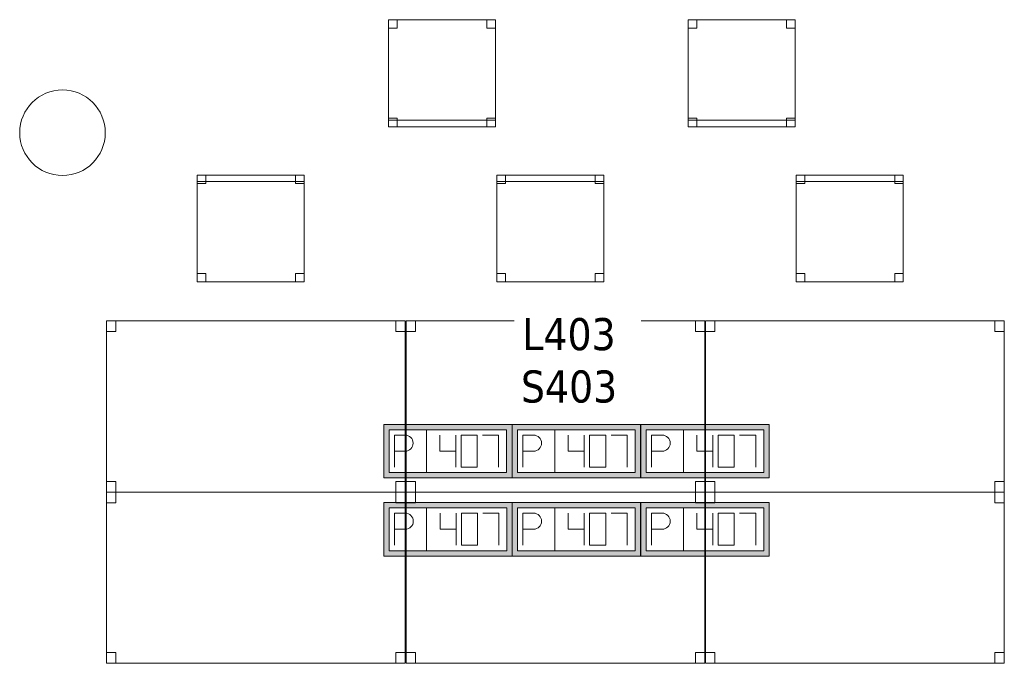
# Model space of a CAD drawing. Header units: metres. Extents: x 397.7 to 427.5, y 12.7 to 28.4.
# Tile 8 of 121: x 405.6 to 410.2, y 15.3 to 18.3. Entities that reach past the tile are written whole.
import ezdxf

# ---------------------------------------------------------------- set-up
doc = ezdxf.new("R2010")
doc.units = ezdxf.units.M
for name, color, linetype, lineweight in [('02_MOBILIARIO', 7, 'Continuous', 18), ('A-COLS-____-MCUT', 7, 'Continuous', 18), ('A-COLS-____-OTLN', 7, 'Continuous', 18), ('A-DETL-____-MBND', 7, 'Continuous', 18), ('E-ELEC-FIXT-IDEN', 7, 'Continuous', 30)]:
    doc.layers.add(name, color=color, linetype=linetype, lineweight=lineweight)
doc.styles.add('Tahoma_3', font='tahoma.ttf', dxfattribs={"height": 0.15})

# ---------------------------------------------------------------- blocks, each defined once
blk = doc.blocks.new('Family - Taula 140X80_P4-153977-07_ELEC_P4')
at = {"layer": 'A-DETL-____-MBND', "color": 253, "true_color": 0xaaaaaa}
for p, q in [((0, 0.7501), (0, 0.8001)), ((0, 0.8001), (0.0437, 0.8001)), ((0.0437, 0.8001), (0, 0.8001)), ((0, 0.8001), (0, 0.7501)), ((0, 0), (0, 0.8001)), ((0, 0.8001), (1.3973, 0.8001)), ((1.3973, 0.8001), (0, 0.8001)), ((0, 0.8001), (0, 0)), ((0.0437, 0.8001), (0.0437, 0.7501)), ((0.0437, 0.7501), (0.0437, 0.8001)), ((1.3536, 0.7501), (1.3536, 0.8001)), ((1.3536, 0.8001), (1.3973, 0.8001)), ((1.3973, 0.8001), (1.3536, 0.8001)), ((1.3536, 0.8001), (1.3536, 0.7501)), ((1.3973, 0.8001), (1.3973, 0.7501)), ((1.3973, 0.7501), (1.3973, 0.8001)), ((1.3973, 0.8001), (1.3973, 0)), ((1.3973, 0), (1.3973, 0.8001)), ((0.0437, 0.7501), (0, 0.7501)), ((0, 0.7501), (0.0437, 0.7501)), ((1.3973, 0.7501), (1.3536, 0.7501)), ((1.3536, 0.7501), (1.3973, 0.7501)), ((0, 0), (0, 0.05)), ((0, 0.05), (0.0437, 0.05)), ((0.0437, 0.05), (0, 0.05)), ((0, 0.05), (0, 0)), ((0.0437, 0.05), (0.0437, 0)), ((0.0437, 0), (0.0437, 0.05)), ((1.3536, 0), (1.3536, 0.05)), ((1.3536, 0.05), (1.3973, 0.05)), ((1.3973, 0.05), (1.3536, 0.05)), ((1.3536, 0.05), (1.3536, 0)), ((1.3973, 0.05), (1.3973, 0)), ((1.3973, 0), (1.3973, 0.05)), ((0.0437, 0), (0, 0)), ((0, 0), (0.0437, 0)), ((1.3973, 0), (0, 0)), ((0, 0), (1.3973, 0)), ((1.3973, 0), (1.3536, 0)), ((1.3536, 0), (1.3973, 0))]:
    blk.add_line(p, q, dxfattribs=at)
blk = doc.blocks.new('Family - Taula 140X80_P4-154013-07_ELEC_P4')
at = {"layer": 'A-DETL-____-MBND', "color": 253, "true_color": 0xaaaaaa}
for p, q in [((0, 0.8001), (1.3973, 0.8001)), ((0, 0), (0, 0.8001)), ((1.3973, 0.8001), (0, 0.8001)), ((0, 0.8001), (0, 0)), ((0, 0.8001), (0.0437, 0.8001)), ((0, 0.7501), (0, 0.8001)), ((0.0437, 0.8001), (0, 0.8001)), ((0, 0.8001), (0, 0.7501)), ((0.0437, 0.8001), (0.0437, 0.7501)), ((0.0437, 0.7501), (0.0437, 0.8001)), ((1.3536, 0.8001), (1.3973, 0.8001)), ((1.3536, 0.7501), (1.3536, 0.8001)), ((1.3973, 0.8001), (1.3536, 0.8001)), ((1.3536, 0.8001), (1.3536, 0.7501)), ((1.3973, 0.8001), (1.3973, 0)), ((1.3973, 0), (1.3973, 0.8001)), ((1.3973, 0.8001), (1.3973, 0.7501)), ((1.3973, 0.7501), (1.3973, 0.8001)), ((0.0437, 0.7501), (0, 0.7501)), ((0, 0.7501), (0.0437, 0.7501)), ((1.3973, 0.7501), (1.3536, 0.7501)), ((1.3536, 0.7501), (1.3973, 0.7501)), ((0, 0.05), (0.0437, 0.05)), ((0, 0), (0, 0.05)), ((0.0437, 0.05), (0, 0.05)), ((0, 0.05), (0, 0)), ((0.0437, 0.05), (0.0437, 0)), ((0.0437, 0), (0.0437, 0.05)), ((1.3536, 0.05), (1.3973, 0.05)), ((1.3536, 0), (1.3536, 0.05)), ((1.3973, 0.05), (1.3536, 0.05)), ((1.3536, 0.05), (1.3536, 0)), ((1.3973, 0.05), (1.3973, 0)), ((1.3973, 0), (1.3973, 0.05)), ((0, 0), (1.3973, 0)), ((0.0437, 0), (0, 0)), ((0, 0), (0.0437, 0)), ((1.3973, 0), (1.3536, 0)), ((1.3536, 0), (1.3973, 0)), ((1.3973, 0), (0, 0))]:
    blk.add_line(p, q, dxfattribs=at)
blk = doc.blocks.new('Family - Cadira d_Oficina_P4-154072-07_ELEC_P4')
at = {"layer": 'A-DETL-____-MBND', "color": 253, "true_color": 0xaaaaaa}
for p, q in [((0, 0.47), (0, 0.5)), ((0, 0.5), (0.5, 0.5)), ((0.5, 0.5), (0, 0.5)), ((0, 0.5), (0, 0.47)), ((0, 0), (0, 0.5)), ((0, 0.5), (0.5, 0.5)), ((0.5, 0.5), (0, 0.5)), ((0, 0.5), (0, 0)), ((0, 0.46), (0, 0.5)), ((0, 0.5), (0.04, 0.5)), ((0.04, 0.5), (0, 0.5)), ((0, 0.5), (0, 0.46)), ((0.5, 0.47), (0, 0.47)), ((0, 0.47), (0.5, 0.47)), ((0.04, 0.5), (0.04, 0.46)), ((0.04, 0.46), (0.04, 0.5)), ((0.46, 0.46), (0.46, 0.5)), ((0.46, 0.5), (0.5, 0.5)), ((0.5, 0.5), (0.46, 0.5)), ((0.46, 0.5), (0.46, 0.46)), ((0.5, 0.5), (0.5, 0.47)), ((0.5, 0.47), (0.5, 0.5)), ((0.5, 0.5), (0.5, 0)), ((0.5, 0), (0.5, 0.5)), ((0.5, 0.5), (0.5, 0.46)), ((0.5, 0.46), (0.5, 0.5)), ((0.04, 0.46), (0, 0.46)), ((0, 0.46), (0.04, 0.46)), ((0.5, 0.46), (0.46, 0.46)), ((0.46, 0.46), (0.5, 0.46)), ((0, 0), (0, 0.04)), ((0, 0.04), (0.04, 0.04)), ((0.04, 0.04), (0, 0.04)), ((0, 0.04), (0, 0)), ((0.04, 0), (0, 0)), ((0, 0), (0.04, 0)), ((0.5, 0), (0, 0)), ((0, 0), (0.5, 0)), ((0.04, 0.04), (0.04, 0)), ((0.04, 0), (0.04, 0.04)), ((0.46, 0), (0.46, 0.04)), ((0.46, 0.04), (0.5, 0.04)), ((0.5, 0.04), (0.46, 0.04)), ((0.46, 0.04), (0.46, 0)), ((0.5, 0), (0.46, 0)), ((0.46, 0), (0.5, 0)), ((0.5, 0.04), (0.5, 0)), ((0.5, 0), (0.5, 0.04))]:
    blk.add_line(p, q, dxfattribs=at)
blk = doc.blocks.new('Family - Taula 140X80_P4-154089-07_ELEC_P4')
at = {"layer": 'A-DETL-____-MBND', "color": 253, "true_color": 0xaaaaaa}
for p, q in [((0, 0.8001), (0.0437, 0.8001)), ((0, 0.7501), (0, 0.8001)), ((0.0437, 0.8001), (0, 0.8001)), ((0, 0.8001), (0, 0.7501)), ((0, 0.8001), (1.3973, 0.8001)), ((0, 0), (0, 0.8001)), ((1.3973, 0.8001), (0, 0.8001)), ((0, 0.8001), (0, 0)), ((0.0437, 0.8001), (0.0437, 0.7501)), ((0.0437, 0.7501), (0.0437, 0.8001)), ((1.3536, 0.8001), (1.3973, 0.8001)), ((1.3536, 0.7501), (1.3536, 0.8001)), ((1.3973, 0.8001), (1.3536, 0.8001)), ((1.3536, 0.8001), (1.3536, 0.7501)), ((1.3973, 0.8001), (1.3973, 0)), ((1.3973, 0), (1.3973, 0.8001)), ((1.3973, 0.8001), (1.3973, 0.7501)), ((1.3973, 0.7501), (1.3973, 0.8001)), ((0.0437, 0.7501), (0, 0.7501)), ((0, 0.7501), (0.0437, 0.7501)), ((1.3973, 0.7501), (1.3536, 0.7501)), ((1.3536, 0.7501), (1.3973, 0.7501)), ((0, 0.05), (0.0437, 0.05)), ((0, 0), (0, 0.05)), ((0.0437, 0.05), (0, 0.05)), ((0, 0.05), (0, 0)), ((0.0437, 0.05), (0.0437, 0)), ((0.0437, 0), (0.0437, 0.05)), ((1.3536, 0.05), (1.3973, 0.05)), ((1.3536, 0), (1.3536, 0.05)), ((1.3973, 0.05), (1.3536, 0.05)), ((1.3536, 0.05), (1.3536, 0)), ((1.3973, 0.05), (1.3973, 0)), ((1.3973, 0), (1.3973, 0.05)), ((0, 0), (1.3973, 0)), ((0.0437, 0), (0, 0)), ((0, 0), (0.0437, 0)), ((1.3973, 0), (1.3536, 0)), ((1.3536, 0), (1.3973, 0)), ((1.3973, 0), (0, 0))]:
    blk.add_line(p, q, dxfattribs=at)
blk = doc.blocks.new('Family - Taula 140X80_P4-154098-07_ELEC_P4')
at = {"layer": 'A-DETL-____-MBND', "color": 253, "true_color": 0xaaaaaa}
for p, q in [((0, 0.8001), (0.0437, 0.8001)), ((0, 0.7501), (0, 0.8001)), ((0.0437, 0.8001), (0, 0.8001)), ((0, 0.8001), (0, 0.7501)), ((0, 0.8001), (1.3973, 0.8001)), ((0, 0), (0, 0.8001)), ((1.3973, 0.8001), (0, 0.8001)), ((0, 0.8001), (0, 0)), ((0.0437, 0.8001), (0.0437, 0.7501)), ((0.0437, 0.7501), (0.0437, 0.8001)), ((1.3536, 0.8001), (1.3973, 0.8001)), ((1.3536, 0.7501), (1.3536, 0.8001)), ((1.3973, 0.8001), (1.3536, 0.8001)), ((1.3536, 0.8001), (1.3536, 0.7501)), ((1.3973, 0.8001), (1.3973, 0.7501)), ((1.3973, 0.7501), (1.3973, 0.8001)), ((1.3973, 0.8001), (1.3973, 0)), ((1.3973, 0), (1.3973, 0.8001)), ((0.0437, 0.7501), (0, 0.7501)), ((0, 0.7501), (0.0437, 0.7501)), ((1.3973, 0.7501), (1.3536, 0.7501)), ((1.3536, 0.7501), (1.3973, 0.7501)), ((0, 0.05), (0.0437, 0.05)), ((0, 0), (0, 0.05)), ((0.0437, 0.05), (0, 0.05)), ((0, 0.05), (0, 0)), ((0.0437, 0.05), (0.0437, 0)), ((0.0437, 0), (0.0437, 0.05)), ((1.3536, 0.05), (1.3973, 0.05)), ((1.3536, 0), (1.3536, 0.05)), ((1.3973, 0.05), (1.3536, 0.05)), ((1.3536, 0.05), (1.3536, 0)), ((1.3973, 0.05), (1.3973, 0)), ((1.3973, 0), (1.3973, 0.05)), ((0.0437, 0), (0, 0)), ((0, 0), (0.0437, 0)), ((0, 0), (1.3973, 0)), ((1.3973, 0), (1.3536, 0)), ((1.3536, 0), (1.3973, 0)), ((1.3973, 0), (0, 0))]:
    blk.add_line(p, q, dxfattribs=at)
blk = doc.blocks.new('Family - Cadira d_Oficina_P4-154223-07_ELEC_P4')
at = {"layer": 'A-DETL-____-MBND', "color": 253, "true_color": 0xaaaaaa}
for p, q in [((0, 0.46), (0, 0.5)), ((0, 0.5), (0.04, 0.5)), ((0.04, 0.5), (0, 0.5)), ((0, 0.5), (0, 0.46)), ((0, 0), (0, 0.5)), ((0, 0.5), (0.5, 0.5)), ((0.5, 0.5), (0, 0.5)), ((0, 0.5), (0, 0)), ((0, 0.47), (0, 0.5)), ((0, 0.5), (0.5, 0.5)), ((0.5, 0.5), (0, 0.5)), ((0, 0.5), (0, 0.47)), ((0.5, 0.47), (0, 0.47)), ((0, 0.47), (0.5, 0.47)), ((0.04, 0.5), (0.04, 0.46)), ((0.04, 0.46), (0.04, 0.5)), ((0.46, 0.46), (0.46, 0.5)), ((0.46, 0.5), (0.5, 0.5)), ((0.5, 0.5), (0.46, 0.5)), ((0.46, 0.5), (0.46, 0.46)), ((0.5, 0.5), (0.5, 0.46)), ((0.5, 0.46), (0.5, 0.5)), ((0.5, 0.5), (0.5, 0)), ((0.5, 0), (0.5, 0.5)), ((0.5, 0.5), (0.5, 0.47)), ((0.5, 0.47), (0.5, 0.5)), ((0.04, 0.46), (0, 0.46)), ((0, 0.46), (0.04, 0.46)), ((0.5, 0.46), (0.46, 0.46)), ((0.46, 0.46), (0.5, 0.46)), ((0, 0), (0, 0.04)), ((0, 0.04), (0.04, 0.04)), ((0.04, 0.04), (0, 0.04)), ((0, 0.04), (0, 0)), ((0.04, 0), (0, 0)), ((0, 0), (0.04, 0)), ((0.5, 0), (0, 0)), ((0, 0), (0.5, 0)), ((0.04, 0.04), (0.04, 0)), ((0.04, 0), (0.04, 0.04)), ((0.46, 0), (0.46, 0.04)), ((0.46, 0.04), (0.5, 0.04)), ((0.5, 0.04), (0.46, 0.04)), ((0.46, 0.04), (0.46, 0)), ((0.5, 0), (0.46, 0)), ((0.46, 0), (0.5, 0)), ((0.5, 0.04), (0.5, 0)), ((0.5, 0), (0.5, 0.04))]:
    blk.add_line(p, q, dxfattribs=at)
blk = doc.blocks.new('Family - Cadira d_Oficina_P4-154292-07_ELEC_P4')
at = {"layer": 'A-DETL-____-MBND', "color": 253, "true_color": 0xaaaaaa}
for p, q in [((0, 0.46), (0, 0.5)), ((0, 0.5), (0.04, 0.5)), ((0.04, 0.5), (0, 0.5)), ((0, 0.5), (0, 0.46)), ((0, 0.5), (0.5, 0.5)), ((0, 0), (0, 0.5)), ((0.5, 0.5), (0, 0.5)), ((0, 0.5), (0, 0)), ((0.04, 0.5), (0.04, 0.46)), ((0.04, 0.46), (0.04, 0.5)), ((0.46, 0.46), (0.46, 0.5)), ((0.46, 0.5), (0.5, 0.5)), ((0.5, 0.5), (0.46, 0.5)), ((0.46, 0.5), (0.46, 0.46)), ((0.5, 0.5), (0.5, 0.46)), ((0.5, 0.46), (0.5, 0.5)), ((0.5, 0.5), (0.5, 0)), ((0.5, 0), (0.5, 0.5)), ((0.04, 0.46), (0, 0.46)), ((0, 0.46), (0.04, 0.46)), ((0.5, 0.46), (0.46, 0.46)), ((0.46, 0.46), (0.5, 0.46)), ((0, 0), (0, 0.04)), ((0, 0.04), (0.04, 0.04)), ((0.04, 0.04), (0, 0.04)), ((0, 0.04), (0, 0)), ((0, 0), (0, 0.03)), ((0, 0.03), (0.5, 0.03)), ((0.5, 0.03), (0, 0.03)), ((0, 0.03), (0, 0)), ((0.04, 0), (0, 0)), ((0, 0), (0.04, 0)), ((0.5, 0), (0, 0)), ((0.04, 0.04), (0.04, 0)), ((0.04, 0), (0.04, 0.04)), ((0.46, 0), (0.46, 0.04)), ((0.46, 0.04), (0.5, 0.04)), ((0.5, 0.04), (0.46, 0.04)), ((0.46, 0.04), (0.46, 0)), ((0.5, 0), (0.46, 0)), ((0.5, 0.04), (0.5, 0)), ((0.5, 0), (0.5, 0.04)), ((0.5, 0.03), (0.5, 0)), ((0.5, 0), (0.5, 0.03)), ((0, 0), (0.5, 0)), ((0.5, 0), (0, 0)), ((0, 0), (0.5, 0)), ((0.46, 0), (0.5, 0))]:
    blk.add_line(p, q, dxfattribs=at)
blk = doc.blocks.new('Family - Taula 140X80_P4-154352-07_ELEC_P4')
at = {"layer": 'A-DETL-____-MBND', "color": 253, "true_color": 0xaaaaaa}
for p, q in [((0, 0), (0, 0.8001)), ((0, 0.8001), (1.3973, 0.8001)), ((1.3973, 0.8001), (0, 0.8001)), ((0, 0.8001), (0, 0)), ((0, 0.7501), (0, 0.8001)), ((0, 0.8001), (0.0437, 0.8001)), ((0.0437, 0.8001), (0, 0.8001)), ((0, 0.8001), (0, 0.7501)), ((0.0437, 0.8001), (0.0437, 0.7501)), ((0.0437, 0.7501), (0.0437, 0.8001)), ((1.3536, 0.7501), (1.3536, 0.8001)), ((1.3536, 0.8001), (1.3973, 0.8001)), ((1.3973, 0.8001), (1.3536, 0.8001)), ((1.3536, 0.8001), (1.3536, 0.7501)), ((1.3973, 0.8001), (1.3973, 0.7501)), ((1.3973, 0.7501), (1.3973, 0.8001)), ((1.3973, 0.8001), (1.3973, 0)), ((1.3973, 0), (1.3973, 0.8001)), ((0.0437, 0.7501), (0, 0.7501)), ((0, 0.7501), (0.0437, 0.7501)), ((1.3973, 0.7501), (1.3536, 0.7501)), ((1.3536, 0.7501), (1.3973, 0.7501)), ((0, 0), (0, 0.05)), ((0, 0.05), (0.0437, 0.05)), ((0.0437, 0.05), (0, 0.05)), ((0, 0.05), (0, 0)), ((0.0437, 0.05), (0.0437, 0)), ((0.0437, 0), (0.0437, 0.05)), ((1.3536, 0), (1.3536, 0.05)), ((1.3536, 0.05), (1.3973, 0.05)), ((1.3973, 0.05), (1.3536, 0.05)), ((1.3536, 0.05), (1.3536, 0)), ((1.3973, 0.05), (1.3973, 0)), ((1.3973, 0), (1.3973, 0.05)), ((1.3973, 0), (0, 0)), ((0, 0), (1.3973, 0)), ((0.0437, 0), (0, 0)), ((0, 0), (0.0437, 0)), ((1.3973, 0), (1.3536, 0)), ((1.3536, 0), (1.3973, 0))]:
    blk.add_line(p, q, dxfattribs=at)
blk = doc.blocks.new('Family - Cadira d_Oficina_P4-154360-07_ELEC_P4')
at = {"layer": 'A-DETL-____-MBND', "color": 253, "true_color": 0xaaaaaa}
for p, q in [((0, 0.46), (0, 0.5)), ((0, 0.5), (0.04, 0.5)), ((0.04, 0.5), (0, 0.5)), ((0, 0.5), (0, 0.46)), ((0, 0.5), (0.5, 0.5)), ((0, 0), (0, 0.5)), ((0.5, 0.5), (0, 0.5)), ((0, 0.5), (0, 0)), ((0.04, 0.5), (0.04, 0.46)), ((0.04, 0.46), (0.04, 0.5)), ((0.46, 0.46), (0.46, 0.5)), ((0.46, 0.5), (0.5, 0.5)), ((0.5, 0.5), (0.46, 0.5)), ((0.46, 0.5), (0.46, 0.46)), ((0.5, 0.5), (0.5, 0)), ((0.5, 0), (0.5, 0.5)), ((0.5, 0.5), (0.5, 0.46)), ((0.5, 0.46), (0.5, 0.5)), ((0.04, 0.46), (0, 0.46)), ((0, 0.46), (0.04, 0.46)), ((0.5, 0.46), (0.46, 0.46)), ((0.46, 0.46), (0.5, 0.46)), ((0, 0), (0, 0.04)), ((0, 0.04), (0.04, 0.04)), ((0.04, 0.04), (0, 0.04)), ((0, 0.04), (0, 0)), ((0, 0), (0, 0.03)), ((0, 0.03), (0.5, 0.03)), ((0.5, 0.03), (0, 0.03)), ((0, 0.03), (0, 0)), ((0.5, 0), (0, 0)), ((0.04, 0), (0, 0)), ((0, 0), (0.04, 0)), ((0.04, 0.04), (0.04, 0)), ((0.04, 0), (0.04, 0.04)), ((0.46, 0), (0.46, 0.04)), ((0.46, 0.04), (0.5, 0.04)), ((0.5, 0.04), (0.46, 0.04)), ((0.46, 0.04), (0.46, 0)), ((0.5, 0), (0.46, 0)), ((0.5, 0.04), (0.5, 0)), ((0.5, 0), (0.5, 0.04)), ((0.5, 0.03), (0.5, 0)), ((0.5, 0), (0.5, 0.03)), ((0, 0), (0.5, 0)), ((0.5, 0), (0, 0)), ((0, 0), (0.5, 0)), ((0.46, 0), (0.5, 0))]:
    blk.add_line(p, q, dxfattribs=at)
blk = doc.blocks.new('Family - Pilar P4-154378-07_ELEC_P4')
at = {"layer": 'A-COLS-____-MCUT', "color": 253, "true_color": 0xaaaaaa}
for start, end in [(360, 180), (180, 360)]:
    blk.add_arc((0.2, 0.2), 0.2, start, end, dxfattribs=at)
at = {"layer": 'A-COLS-____-OTLN', "color": 253, "true_color": 0xaaaaaa}
for start, end in [(360, 180), (180, 360)]:
    blk.add_arc((0.2, 0.2), 0.2, start, end, dxfattribs=at)
blk = doc.blocks.new('Family - Cadira d_Oficina_P4-154393-07_ELEC_P4')
at = {"layer": 'A-DETL-____-MBND', "color": 253, "true_color": 0xaaaaaa}
for p, q in [((0, 0), (0, 0.5)), ((0, 0.5), (0.5, 0.5)), ((0.5, 0.5), (0, 0.5)), ((0, 0.5), (0, 0)), ((0, 0.46), (0, 0.5)), ((0, 0.5), (0.04, 0.5)), ((0.04, 0.5), (0, 0.5)), ((0, 0.5), (0, 0.46)), ((0, 0.47), (0, 0.5)), ((0, 0.5), (0.5, 0.5)), ((0.5, 0.5), (0, 0.5)), ((0, 0.5), (0, 0.47)), ((0.5, 0.47), (0, 0.47)), ((0, 0.47), (0.5, 0.47)), ((0.04, 0.5), (0.04, 0.46)), ((0.04, 0.46), (0.04, 0.5)), ((0.46, 0.46), (0.46, 0.5)), ((0.46, 0.5), (0.5, 0.5)), ((0.5, 0.5), (0.46, 0.5)), ((0.46, 0.5), (0.46, 0.46)), ((0.5, 0.5), (0.5, 0)), ((0.5, 0), (0.5, 0.5)), ((0.5, 0.5), (0.5, 0.47)), ((0.5, 0.47), (0.5, 0.5)), ((0.5, 0.5), (0.5, 0.46)), ((0.5, 0.46), (0.5, 0.5)), ((0.04, 0.46), (0, 0.46)), ((0, 0.46), (0.04, 0.46)), ((0.5, 0.46), (0.46, 0.46)), ((0.46, 0.46), (0.5, 0.46)), ((0, 0), (0, 0.04)), ((0, 0.04), (0.04, 0.04)), ((0.04, 0.04), (0, 0.04)), ((0, 0.04), (0, 0)), ((0.04, 0), (0, 0)), ((0, 0), (0.04, 0)), ((0.5, 0), (0, 0)), ((0, 0), (0.5, 0)), ((0.04, 0.04), (0.04, 0)), ((0.04, 0), (0.04, 0.04)), ((0.46, 0), (0.46, 0.04)), ((0.46, 0.04), (0.5, 0.04)), ((0.5, 0.04), (0.46, 0.04)), ((0.46, 0.04), (0.46, 0)), ((0.5, 0), (0.46, 0)), ((0.46, 0), (0.5, 0)), ((0.5, 0.04), (0.5, 0)), ((0.5, 0), (0.5, 0.04))]:
    blk.add_line(p, q, dxfattribs=at)
blk = doc.blocks.new('Family - Taula 140X80_P4-154420-07_ELEC_P4')
at = {"layer": 'A-DETL-____-MBND', "color": 253, "true_color": 0xaaaaaa}
for p, q in [((0, 0.7501), (0, 0.8001)), ((0, 0.8001), (0.0437, 0.8001)), ((0.0437, 0.8001), (0, 0.8001)), ((0, 0.8001), (0, 0.7501)), ((0, 0), (0, 0.8001)), ((0, 0.8001), (1.3973, 0.8001)), ((1.3973, 0.8001), (0, 0.8001)), ((0, 0.8001), (0, 0)), ((0.0437, 0.8001), (0.0437, 0.7501)), ((0.0437, 0.7501), (0.0437, 0.8001)), ((1.3536, 0.7501), (1.3536, 0.8001)), ((1.3536, 0.8001), (1.3973, 0.8001)), ((1.3973, 0.8001), (1.3536, 0.8001)), ((1.3536, 0.8001), (1.3536, 0.7501)), ((1.3973, 0.8001), (1.3973, 0.7501)), ((1.3973, 0.7501), (1.3973, 0.8001)), ((1.3973, 0.8001), (1.3973, 0)), ((1.3973, 0), (1.3973, 0.8001)), ((0.0437, 0.7501), (0, 0.7501)), ((0, 0.7501), (0.0437, 0.7501)), ((1.3973, 0.7501), (1.3536, 0.7501)), ((1.3536, 0.7501), (1.3973, 0.7501)), ((0, 0), (0, 0.05)), ((0, 0.05), (0.0437, 0.05)), ((0.0437, 0.05), (0, 0.05)), ((0, 0.05), (0, 0)), ((0.0437, 0.05), (0.0437, 0)), ((0.0437, 0), (0.0437, 0.05)), ((1.3536, 0), (1.3536, 0.05)), ((1.3536, 0.05), (1.3973, 0.05)), ((1.3973, 0.05), (1.3536, 0.05)), ((1.3536, 0.05), (1.3536, 0)), ((1.3973, 0.05), (1.3973, 0)), ((1.3973, 0), (1.3973, 0.05)), ((0.0437, 0), (0, 0)), ((0, 0), (0.0437, 0)), ((1.3973, 0), (0, 0)), ((0, 0), (1.3973, 0)), ((1.3973, 0), (1.3536, 0)), ((1.3536, 0), (1.3973, 0))]:
    blk.add_line(p, q, dxfattribs=at)
blk = doc.blocks.new('LONDR55-XX_ZZ-ARQ-CAA-M3D-Londres55_ifc-1-07_ELEC_P4')
at = {"layer": '02_MOBILIARIO', "color": 253, "lineweight": 18, "true_color": 0xaaaaaa}
for name, p in [('Family - Cadira d_Oficina_P4-154292-07_ELEC_P4', (407.3616, 17.8277)), ('Family - Cadira d_Oficina_P4-154360-07_ELEC_P4', (408.7628, 17.8277)), ('Family - Cadira d_Oficina_P4-154072-07_ELEC_P4', (406.467, 17.1018)), ('Family - Cadira d_Oficina_P4-154223-07_ELEC_P4', (407.8682, 17.1018)), ('Family - Cadira d_Oficina_P4-154393-07_ELEC_P4', (409.2682, 17.1018)), ('Family - Taula 140X80_P4-154089-07_ELEC_P4', (406.0423, 16.1195)), ('Family - Taula 140X80_P4-154013-07_ELEC_P4', (407.4435, 16.1195)), ('Family - Taula 140X80_P4-154098-07_ELEC_P4', (408.8435, 16.1195)), ('Family - Taula 140X80_P4-153977-07_ELEC_P4', (406.0423, 15.3195)), ('Family - Taula 140X80_P4-154420-07_ELEC_P4', (407.4435, 15.3195)), ('Family - Taula 140X80_P4-154352-07_ELEC_P4', (408.8435, 15.3195))]:
    blk.add_blockref(name, p, dxfattribs=at)
at = {"layer": 'A-COLS-____-OTLN', "color": 253, "lineweight": 18, "true_color": 0xaaaaaa}
blk.add_blockref('Family - Pilar P4-154378-07_ELEC_P4', (405.637, 17.5995), dxfattribs=at)
blk = doc.blocks.new('ZYR_05_02_05 PT 4COL Terra - 07 PT Terra _4SC-2SAI-2VD_-903863-07_ELEC_P4')
at = {"layer": 'A-DETL-____-MBND', "true_color": 0x3c0aff}
h = blk.add_hatch(color=180, dxfattribs=at)
h.paths.add_polyline_path([(-0.5706, -0.125), (0.0294, -0.125), (0.0294, 0.125), (-0.5706, 0.125)])
h.paths.add_polyline_path([(-0.5456, -0.1), (-0.5456, 0.1), (0.0044, 0.1), (0.0044, -0.1)])
at = {"layer": 'A-DETL-____-MBND', "color": 180, "true_color": 0x3c0aff}
for p, q in [((0.0294, 0.125), (-0.5706, 0.125)), ((-0.5706, 0.125), (-0.5706, -0.125)), ((-0.5706, 0.125), (0.0294, 0.125)), ((-0.5706, 0.125), (-0.5706, -0.125)), ((-0.5456, -0.1), (-0.5456, 0.1)), ((-0.5456, 0.1), (0.0044, 0.1)), ((-0.5456, 0.1), (0.0044, 0.1)), ((-0.5456, -0.1), (-0.5456, 0.1)), ((-0.3706, 0.1), (-0.3706, -0.1)), ((0.0044, 0.1), (0.0044, -0.1)), ((0.0044, 0.1), (0.0044, -0.1)), ((0.0294, -0.125), (0.0294, 0.125)), ((0.0294, 0.125), (0.0294, -0.125)), ((-0.5206, 0.075), (-0.4706, 0.0754)), ((-0.5206, 0.075), (-0.5206, -0.075)), ((-0.3081, 0.075), (-0.3081, 0)), ((-0.2331, 0.075), (-0.2331, -0.075)), ((-0.1331, 0.075), (-0.2081, 0.075)), ((-0.2081, 0.075), (-0.2081, -0.075)), ((-0.1331, -0.075), (-0.1331, 0.075)), ((-0.1081, 0.075), (-0.0331, 0.075)), ((-0.0331, 0.075), (-0.0331, -0.075)), ((-0.5206, 0), (-0.4706, 0)), ((-0.3081, 0), (-0.2331, 0)), ((-0.2081, -0.075), (-0.1331, -0.075)), ((-0.5706, -0.125), (0.0294, -0.125)), ((0.0294, -0.125), (-0.5706, -0.125)), ((0.0044, -0.1), (-0.5456, -0.1)), ((0.0044, -0.1), (-0.5456, -0.1))]:
    blk.add_line(p, q, dxfattribs=at)
blk.add_arc((-0.4706, 0.0377), 0.0377, 270, 90, dxfattribs=at)
blk = doc.blocks.new('ZYR_05_02_05 PT 4COL Terra - 07 PT Terra _4SC-2SAI-2VD_-903864-07_ELEC_P4')
at = {"layer": 'A-DETL-____-MBND', "true_color": 0x3c0aff}
h = blk.add_hatch(color=180, dxfattribs=at)
h.paths.add_polyline_path([(-0.19, -0.125), (0.41, -0.125), (0.41, 0.125), (-0.19, 0.125)])
h.paths.add_polyline_path([(-0.165, -0.1), (-0.165, 0.1), (0.385, 0.1), (0.385, -0.1)])
at = {"layer": 'A-DETL-____-MBND', "color": 180, "true_color": 0x3c0aff}
for p, q in [((0.41, 0.125), (-0.19, 0.125)), ((-0.19, 0.125), (-0.19, -0.125)), ((-0.19, 0.125), (0.41, 0.125)), ((-0.19, 0.125), (-0.19, -0.125)), ((-0.165, -0.1), (-0.165, 0.1)), ((-0.165, 0.1), (0.385, 0.1)), ((-0.165, 0.1), (0.385, 0.1)), ((-0.165, -0.1), (-0.165, 0.1)), ((0.01, 0.1), (0.01, -0.1)), ((0.385, 0.1), (0.385, -0.1)), ((0.385, 0.1), (0.385, -0.1)), ((0.41, -0.125), (0.41, 0.125)), ((0.41, 0.125), (0.41, -0.125)), ((-0.14, 0.075), (-0.09, 0.0754)), ((-0.14, 0.075), (-0.14, -0.075)), ((0.0725, 0.075), (0.0725, 0)), ((0.1475, 0.075), (0.1475, -0.075)), ((0.2475, 0.075), (0.1725, 0.075)), ((0.1725, 0.075), (0.1725, -0.075)), ((0.2475, -0.075), (0.2475, 0.075)), ((0.2725, 0.075), (0.3475, 0.075)), ((0.3475, 0.075), (0.3475, -0.075)), ((-0.14, 0), (-0.09, 0)), ((0.0725, 0), (0.1475, 0)), ((0.1725, -0.075), (0.2475, -0.075)), ((-0.19, -0.125), (0.41, -0.125)), ((0.41, -0.125), (-0.19, -0.125)), ((0.385, -0.1), (-0.165, -0.1)), ((0.385, -0.1), (-0.165, -0.1))]:
    blk.add_line(p, q, dxfattribs=at)
blk.add_arc((-0.09, 0.0377), 0.0377, 270, 90, dxfattribs=at)
blk = doc.blocks.new('ZYR_05_02_05 PT 4COL Terra - 07 PT Terra _4SC-2SAI-2VD_-903865-07_ELEC_P4')
at = {"layer": 'A-DETL-____-MBND', "true_color": 0x3c0aff}
h = blk.add_hatch(color=180, dxfattribs=at)
h.paths.add_polyline_path([(0.1913, -0.125), (0.7913, -0.125), (0.7913, 0.125), (0.1913, 0.125)])
h.paths.add_polyline_path([(0.2163, -0.1), (0.2163, 0.1), (0.7663, 0.1), (0.7663, -0.1)])
at = {"layer": 'A-DETL-____-MBND', "color": 180, "true_color": 0x3c0aff}
for p, q in [((0.7913, 0.125), (0.1913, 0.125)), ((0.1913, 0.125), (0.1913, -0.125)), ((0.1913, 0.125), (0.7913, 0.125)), ((0.1913, 0.125), (0.1913, -0.125)), ((0.2163, -0.1), (0.2163, 0.1)), ((0.2163, 0.1), (0.7663, 0.1)), ((0.2163, 0.1), (0.7663, 0.1)), ((0.2163, -0.1), (0.2163, 0.1)), ((0.3913, 0.1), (0.3913, -0.1)), ((0.7663, 0.1), (0.7663, -0.1)), ((0.7663, 0.1), (0.7663, -0.1)), ((0.7913, -0.125), (0.7913, 0.125)), ((0.7913, 0.125), (0.7913, -0.125)), ((0.2413, 0.075), (0.2913, 0.0754)), ((0.2413, 0.075), (0.2413, -0.075)), ((0.4538, 0.075), (0.4538, 0)), ((0.5288, 0.075), (0.5288, -0.075)), ((0.6288, 0.075), (0.5538, 0.075)), ((0.5538, 0.075), (0.5538, -0.075)), ((0.6288, -0.075), (0.6288, 0.075)), ((0.6538, 0.075), (0.7288, 0.075)), ((0.7288, 0.075), (0.7288, -0.075)), ((0.2413, 0), (0.2913, 0)), ((0.4538, 0), (0.5288, 0)), ((0.5538, -0.075), (0.6288, -0.075)), ((0.1913, -0.125), (0.7913, -0.125)), ((0.7913, -0.125), (0.1913, -0.125)), ((0.7663, -0.1), (0.2163, -0.1)), ((0.7663, -0.1), (0.2163, -0.1))]:
    blk.add_line(p, q, dxfattribs=at)
blk.add_arc((0.2913, 0.0377), 0.0377, 270, 90, dxfattribs=at)
blk = doc.blocks.new('ZYR_05_02_05 PT 4COL Terra - 07 PT Terra _4SC-2SAI-2VD_-903866-07_ELEC_P4')
at = {"layer": 'A-DETL-____-MBND', "true_color": 0x3c0aff}
h = blk.add_hatch(color=180, dxfattribs=at)
h.paths.add_polyline_path([(-0.5697, -0.125), (0.0303, -0.125), (0.0303, 0.125), (-0.5697, 0.125)])
h.paths.add_polyline_path([(-0.5447, -0.1), (-0.5447, 0.1), (0.0054, 0.1), (0.0054, -0.1)])
at = {"layer": 'A-DETL-____-MBND', "color": 180, "true_color": 0x3c0aff}
for p, q in [((0.0303, 0.125), (-0.5697, 0.125)), ((-0.5697, 0.125), (-0.5697, -0.125)), ((-0.5697, 0.125), (0.0303, 0.125)), ((-0.5697, 0.125), (-0.5697, -0.125)), ((-0.5447, -0.1), (-0.5447, 0.1)), ((-0.5447, 0.1), (0.0054, 0.1)), ((-0.5447, 0.1), (0.0054, 0.1)), ((-0.5447, -0.1), (-0.5447, 0.1)), ((-0.3697, 0.1), (-0.3697, -0.1)), ((0.0054, 0.1), (0.0054, -0.1)), ((0.0054, 0.1), (0.0054, -0.1)), ((0.0303, -0.125), (0.0303, 0.125)), ((0.0303, 0.125), (0.0303, -0.125)), ((-0.5197, 0.075), (-0.4697, 0.0754)), ((-0.5197, 0.075), (-0.5197, -0.075)), ((-0.3072, 0.075), (-0.3072, 0)), ((-0.2322, 0.075), (-0.2322, -0.075)), ((-0.1322, 0.075), (-0.2072, 0.075)), ((-0.2072, 0.075), (-0.2072, -0.075)), ((-0.1322, -0.075), (-0.1322, 0.075)), ((-0.1072, 0.075), (-0.0322, 0.075)), ((-0.0322, 0.075), (-0.0322, -0.075)), ((-0.5197, 0), (-0.4697, 0)), ((-0.3072, 0), (-0.2322, 0)), ((-0.2072, -0.075), (-0.1322, -0.075)), ((-0.5697, -0.125), (0.0303, -0.125)), ((0.0303, -0.125), (-0.5697, -0.125)), ((0.0054, -0.1), (-0.5447, -0.1)), ((0.0054, -0.1), (-0.5447, -0.1))]:
    blk.add_line(p, q, dxfattribs=at)
blk.add_arc((-0.4697, 0.0377), 0.0377, 270, 90, dxfattribs=at)

msp = doc.modelspace()

# ---------------------------------------------------------------- block references
at = {"lineweight": 5}
msp.add_blockref('LONDR55-XX_ZZ-ARQ-CAA-M3D-Londres55_ifc-1-07_ELEC_P4', (0, 0), dxfattribs=at)
at = {"layer": 'A-DETL-____-MBND', "color": 180, "true_color": 0x3c0aff}
for name, p in [('ZYR_05_02_05 PT 4COL Terra - 07 PT Terra _4SC-2SAI-2VD_-903863-07_ELEC_P4', (407.9095, 16.3109)), ('ZYR_05_02_05 PT 4COL Terra - 07 PT Terra _4SC-2SAI-2VD_-903864-07_ELEC_P4', (408.1295, 16.3109)), ('ZYR_05_02_05 PT 4COL Terra - 07 PT Terra _4SC-2SAI-2VD_-903865-07_ELEC_P4', (408.3495, 16.3109)), ('ZYR_05_02_05 PT 4COL Terra - 07 PT Terra _4SC-2SAI-2VD_-903866-07_ELEC_P4', (407.9095, 15.9459)), ('ZYR_05_02_05 PT 4COL Terra - 07 PT Terra _4SC-2SAI-2VD_-903864-07_ELEC_P4', (408.1295, 15.9459)), ('ZYR_05_02_05 PT 4COL Terra - 07 PT Terra _4SC-2SAI-2VD_-903865-07_ELEC_P4', (408.3495, 15.9459))]:
    msp.add_blockref(name, p, dxfattribs=at)

# ---------------------------------------------------------------- next in the draw order: texts
at = {"layer": 'E-ELEC-FIXT-IDEN', "char_height": 0.15, "attachment_point": 1, "style": 'Tahoma_3', "bg_fill": 3, "box_fill_scale": 1.25, "bg_fill_color": 256, "bg_fill_true_color": 13158600, "bg_fill_transparency": 0}
for s, insert, width in [('L403', (407.9873, 16.9331), 0.517088), ('S403', (407.9807, 16.6884), 0.533122)]:
    msp.add_mtext(s, dxfattribs=dict(at, insert=insert, width=width))

doc.saveas('drawing.dxf')
